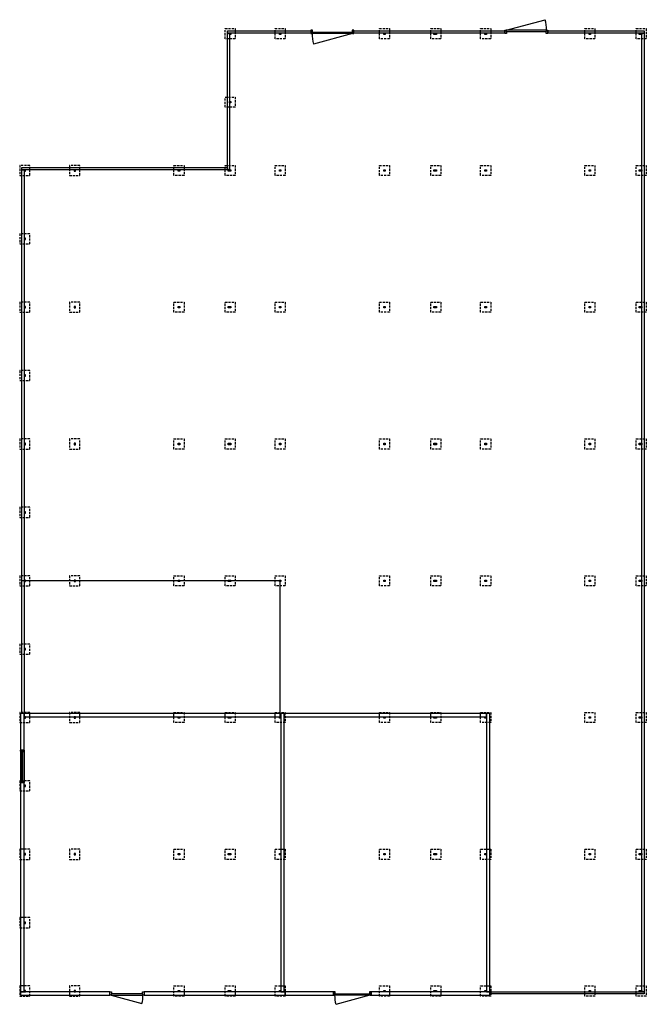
# Model space of a CAD drawing. Header units: millimetres. Extents: x 124665 to 142929, y -9715 to 19010.
import ezdxf

# ---------------------------------------------------------------- set-up
doc = ezdxf.new("R2010")
doc.units = ezdxf.units.MM
doc.header["$LTSCALE"] = 100
doc.linetypes.add('HIDDEN2', pattern=[4.7625, 3.175, -1.5875])
for name, color, linetype in [('AL10----_FUNDERINGEN', 7, 'HIDDEN2'), ('AL21----_BUITENWAND', 3, 'Continuous'), ('AL22----_BINNENW_NET', 1, 'FENCELINE1'), ('AL22----_BINNENWANDEN', 2, 'Continuous'), ('AL28----_KONSTRUKTIES', 4, 'Continuous'), ('AL31----_BUITENKOZIJNEN', 1, 'Continuous')]:
    doc.layers.add(name, color=color, linetype=linetype)
doc.linetypes.add('FENCELINE1', pattern='A,6.35,-2.54,[133,ltypeshp.shx,S=2.54,R=0,X=-2.54,Y=0],-2.54,25.4', length=36.83)

# ---------------------------------------------------------------- blocks, each defined once
blk = doc.blocks.new('Funderingvoet fietsenstalling')
at = {"layer": 'AL10----_FUNDERINGEN', "ltscale": 0.2}
blk.add_lwpolyline([(0, 295), (295, 295), (295, 0), (0, 0)], close=True, dxfattribs=at)
blk = doc.blocks.new('Constructie fietsenstalling')
at = {"layer": 'AL28----_KONSTRUKTIES'}
blk.add_lwpolyline([(0, 40), (40, 40), (40, 0), (0, 0)], close=True, dxfattribs=at)
blk = doc.blocks.new('*U4')
at = {"layer": 'AL31----_BUITENKOZIJNEN'}
blk.add_lwpolyline([(-1215, 50), (-74, 356)], dxfattribs=at)
for points in [[(-1250, 50), (-1215, 50), (-1215, 9), (-1200, 9), (-1200, -50), (-1250, -50)], [(-1215, 9), (-35, 9), (-35, 50), (-1215, 50)], [(-50, -50), (-50, 9), (-35, 9), (-35, 50), (0, 50), (0, -50)]]:
    blk.add_lwpolyline(points, close=True, dxfattribs=at)
blk.add_arc((-1265, 50), 1230, 0, 14.3972, dxfattribs=at)
blk = doc.blocks.new('*U6')
at = {"layer": 'AL31----_BUITENKOZIJNEN'}
for points in [[(-950, -50), (-915, -50), (-915, -9), (-900, -9), (-900, 50), (-950, 50)], [(-950, 50), (-915, 50), (-915, 9), (-900, 9), (-900, -50), (-950, -50)], [(-915, 9), (-35, 9), (-35, 50), (-915, 50)], [(-50, 50), (-50, -9), (-35, -9), (-35, -50), (0, -50), (0, 50)], [(-50, -50), (-50, 9), (-35, 9), (-35, 50), (0, 50), (0, -50)], [(-915, -9), (-35, -9), (-35, -50), (-915, -50)]]:
    blk.add_lwpolyline(points, close=True, dxfattribs=at)
blk = doc.blocks.new('*U8')
at = {"layer": 'AL31----_BUITENKOZIJNEN'}
blk.add_lwpolyline([(-35, 50), (-933, 291)], dxfattribs=at)
for points in [[(-1000, 50), (-965, 50), (-965, 9), (-950, 9), (-950, -50), (-1000, -50)], [(-965, 9), (-35, 9), (-35, 50), (-965, 50)], [(-50, -50), (-50, 9), (-35, 9), (-35, 50), (0, 50), (0, -50)]]:
    blk.add_lwpolyline(points, close=True, dxfattribs=at)
blk.add_arc((-35, 50), 930, 165, 180, dxfattribs=at)
blk = doc.blocks.new('*U10')
at = {"layer": 'AL31----_BUITENKOZIJNEN'}
for points in [[(-1100, -50), (-1065, -50), (-1065, -9), (-1050, -9), (-1050, 50), (-1100, 50)], [(-50, 50), (-50, -9), (-35, -9), (-35, -50), (0, -50), (0, 50)], [(-1065, -9), (-35, -9), (-35, -50), (-1065, -50)]]:
    blk.add_lwpolyline(points, close=True, dxfattribs=at)
blk.add_lwpolyline([(-35, -50), (-1030, -317)], dxfattribs=at)
blk.add_arc((-35, -50), 1030, 180.0011, 195, dxfattribs=at)
blk = doc.blocks.new('*U11')
at = {"layer": 'AL31----_BUITENKOZIJNEN'}
for points in [[(-1250, -50), (-1215, -50), (-1215, -9), (-1200, -9), (-1200, 50), (-1250, 50)], [(-50, 50), (-50, -9), (-35, -9), (-35, -50), (0, -50), (0, 50)], [(-1215, -9), (-35, -9), (-35, -50), (-1215, -50)]]:
    blk.add_lwpolyline(points, close=True, dxfattribs=at)
blk.add_lwpolyline([(-35, -50), (-1176, -356)], dxfattribs=at)
blk.add_arc((15, -50), 1230, 180, 194.3972, dxfattribs=at)

msp = doc.modelspace()

# ---------------------------------------------------------------- linework, layer by layer
at = {"layer": 'AL21----_BUITENWAND'}
for points in [[(130718, 18621), (130718, 18686), (133153, 18686), (133153, 18621)], [(134403, 18621), (134403, 18686), (138809, 18686), (138809, 18621)], [(140059, 18621), (140059, 18686), (142867, 18686), (142867, 18621)], [(130718, 18621), (130783, 18621), (130783, 14631), (130718, 14631)], [(142802, 18621), (142867, 18621), (142867, -9349), (142802, -9349)], [(124728, 14631), (124728, 14696), (130718, 14696), (130718, 14631)], [(124728, 14631), (124793, 14631), (124793, -1229), (124728, -1229)], [(124693, -2299), (124793, -2299), (124793, -1229), (124693, -1229)], [(124693, -9349), (124793, -9349), (124793, -3249), (124693, -3249)], [(127293, -9449), (127293, -9349), (124693, -9349), (124693, -9449)], [(132405, -9449), (132405, -9349), (128293, -9349), (128293, -9449)], [(133810, -9449), (133810, -9349), (132405, -9349), (132405, -9449)], [(138367, -9449), (138367, -9349), (134910, -9349), (134910, -9449)], [(138367, -9414), (138367, -9349), (142867, -9349), (142867, -9414)]]:
    msp.add_lwpolyline(points, close=True, dxfattribs=at)
at = {"layer": 'AL22----_BINNENW_NET', "color": 1, "ltscale": 0.5}
msp.add_lwpolyline([(132258, -1329), (132258, 2641), (124728, 2641)], dxfattribs=at)
at = {"layer": 'AL22----_BINNENWANDEN'}
for points in [[(132278, -1329), (132278, -1229), (124793, -1229), (124793, -1329)], [(132278, -9349), (132378, -9349), (132378, -1229), (132278, -1229)], [(138267, -1329), (138267, -1229), (132378, -1229), (132378, -1329)], [(138267, -9349), (138367, -9349), (138367, -1229), (138267, -1229)]]:
    msp.add_lwpolyline(points, close=True, dxfattribs=at)

# ---------------------------------------------------------------- block references
at = {"layer": 'AL10----_FUNDERINGEN'}
for p in [(130655, 18454), (132110, 18454), (135150, 18454), (136645, 18454), (138100, 18454), (141139, 18454), (142634, 18454), (130655, 16459), (129160, 14464), (130655, 14464), (132110, 14464), (135150, 14464), (136645, 14464), (138100, 14464), (141139, 14464), (142634, 14464), (129160, 10474), (130655, 10474), (132110, 10474), (135150, 10474), (136645, 10474), (138100, 10474), (141139, 10474), (142634, 10474), (129160, 6484), (130655, 6484), (132110, 6484), (135150, 6484), (136645, 6484), (138100, 6484), (141139, 6484), (142634, 6484), (129160, 2494), (130655, 2494), (132110, 2494), (135150, 2494), (136645, 2494), (138100, 2494), (141139, 2494), (142634, 2494), (129160, -1496), (130655, -1496), (132110, -1496), (135150, -1496), (136645, -1496), (138100, -1496), (141139, -1496), (142634, -1496), (129160, -5486), (130655, -5486), (132110, -5486), (135150, -5486), (136645, -5486), (138100, -5486), (141139, -5486), (142634, -5486), (129160, -9476), (130655, -9476), (132110, -9476), (135150, -9476), (136645, -9476), (138100, -9476), (141139, -9476), (142634, -9476)]:
    msp.add_blockref('Funderingvoet fietsenstalling', p, dxfattribs=at)
at = {"layer": 'AL10----_FUNDERINGEN', "xscale": -1}
for p in [(124960, 14464), (126415, 14464), (124960, 12469), (124960, 10474), (126415, 10474), (124960, 8479), (124960, 6484), (126415, 6484), (124960, 4489), (124960, 2494), (126415, 2494), (124960, 499), (124960, -1496), (126415, -1496), (124960, -3491), (124960, -5486), (126415, -5486), (124960, -7481), (124960, -9476), (126415, -9476)]:
    msp.add_blockref('Funderingvoet fietsenstalling', p, dxfattribs=at)
at = {"layer": 'AL28----_KONSTRUKTIES'}
for p in [(130783, 18581), (132238, 18581), (135277, 18581), (136732, 18581), (136772, 18581), (138227, 18581), (141267, 18581), (142722, 18581), (142762, 18581), (130783, 16586), (129288, 14591), (130743, 14591), (130783, 14591), (132238, 14591), (135277, 14591), (136732, 14591), (136772, 14591), (138227, 14591), (141267, 14591), (142722, 14591), (142762, 14591), (129288, 10601), (130743, 10601), (130783, 10601), (132238, 10601), (135277, 10601), (136732, 10601), (136772, 10601), (138227, 10601), (141267, 10601), (142722, 10601), (142762, 10601), (129288, 6611), (130743, 6611), (130783, 6611), (132238, 6611), (135277, 6611), (136732, 6611), (136772, 6611), (138227, 6611), (141267, 6611), (142722, 6611), (142762, 6611), (129288, 2621), (130743, 2621), (130783, 2621), (132238, 2621), (135277, 2621), (136732, 2621), (136772, 2621), (138227, 2621), (141267, 2621), (142722, 2621), (142762, 2621), (129288, -1369), (130743, -1369), (130783, -1369), (132238, -1369), (135277, -1369), (136732, -1369), (136772, -1369), (138227, -1369), (141267, -1369), (142722, -1369), (142762, -1369), (129288, -5359), (130743, -5359), (130783, -5359), (132238, -5359), (135277, -5359), (136732, -5359), (136772, -5359), (138227, -5359), (141267, -5359), (142722, -5359), (142762, -5359), (129288, -9349), (130743, -9349), (130783, -9349), (132238, -9349), (135277, -9349), (136732, -9349), (136772, -9349), (138227, -9349), (141267, -9349), (142722, -9349), (142762, -9349)]:
    msp.add_blockref('Constructie fietsenstalling', p, dxfattribs=at)
at = {"layer": 'AL28----_KONSTRUKTIES', "xscale": -1}
for p in [(124833, 14591), (126288, 14591), (124833, 12596), (124833, 10601), (126288, 10601), (124833, 8606), (124833, 6611), (126288, 6611), (124833, 4616), (124833, 2621), (126288, 2621), (124833, 626), (124833, -1369), (126288, -1369), (124833, -3364), (124833, -5359), (126288, -5359), (124833, -7354), (124833, -9349), (126288, -9349)]:
    msp.add_blockref('Constructie fietsenstalling', p, dxfattribs=at)
at = {"layer": 'AL31----_BUITENKOZIJNEN'}
for name, p in [('*U4', (140059, 18654)), ('*U11', (134403, 18654)), ('*U10', (134910, -9399))]:
    msp.add_blockref(name, p, dxfattribs=at)
for name, p, rotation in [('*U6', (124743, -2299), 90), ('*U8', (127293, -9399), 180)]:
    msp.add_blockref(name, p, dxfattribs=dict(at, rotation=rotation))

doc.saveas('drawing.dxf')
